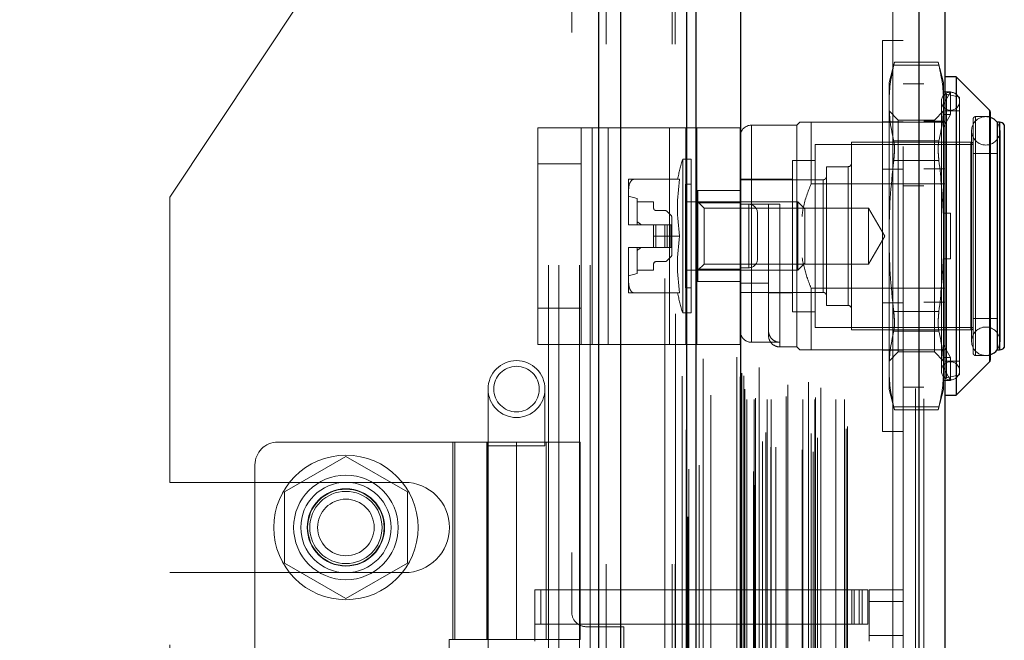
# Model space of a CAD drawing. Header units: inches. Extents: x 0.2 to 10.8, y 0.2 to 8.2.
# Tile 51 of 145: x 1.822 to 2.011, y 4.767 to 4.886. Entities that reach past the tile are written whole.
import ezdxf

# ---------------------------------------------------------------- set-up
doc = ezdxf.new("R2010")
doc.units = ezdxf.units.IN
doc.header["$MEASUREMENT"] = 0
doc.linetypes.add('HIDDEN', pattern=[0.07500000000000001, 0.05, -0.025])
doc.layers.add('DIMENSIONS', color=140, linetype='Continuous')
doc.styles.add('SLDTEXTSTYLE0', font='TXT', dxfattribs={"width": 0.7})
doc.dimstyles.new('SLDDIMSTYLE1', dxfattribs={"dimtxt": 0.0849609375, "dimasz": 0.13, "dimexe": 0, "dimexo": 0.0625, "dimgap": 0.021240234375, "dimtad": 0, "dimtih": 1, "dimtoh": 1, "dimlfac": 18, "dimrnd": 1e-09, "dimzin": 12, "dimdsep": 46, "dimtxsty": 'SLDTEXTSTYLE0', "dimsah": 1, "dimcen": 0.09, "dimadec": 0, "dimazin": 3, "dimtfac": 1, "dimtmove": 0, "dimatfit": 0, "dimfxl": 0, "dimfrac": 2, "dimtolj": 1, "dimtzin": 12, "dimarcsym": 0})

# ---------------------------------------------------------------- blocks, each defined once
blk = doc.blocks.new('_D_5')
at = {"layer": 'DIMENSIONS'}
for p, q in [((1.850801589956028, 4.902313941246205), (1.850801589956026, 5.661629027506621)), ((1.952023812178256, 5.088695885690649), (1.952023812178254, 5.661629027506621)), ((1.285171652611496, 5.53662901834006), (1.256641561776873, 5.53662901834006)), ((1.256641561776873, 5.53662901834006), (1.256641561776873, 5.401598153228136)), ((1.537640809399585, 5.53662901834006), (1.566170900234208, 5.53662901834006)), ((1.566170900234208, 5.53662901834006), (1.566170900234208, 5.401598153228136)), ((1.850801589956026, 5.53662902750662), (1.652767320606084, 5.536629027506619)), ((1.952023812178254, 5.536629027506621), (2.202023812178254, 5.536629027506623)), ((1.256641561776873, 5.401598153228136), (1.285171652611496, 5.401598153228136)), ((1.566170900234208, 5.401598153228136), (1.537640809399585, 5.401598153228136))]:
    blk.add_line(p, q, dxfattribs=at)
for points in [[(1.850801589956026, 5.53662902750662), (1.720801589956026, 5.556629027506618), (1.720801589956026, 5.516629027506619)], [(1.952023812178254, 5.536629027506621), (2.082023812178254, 5.516629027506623), (2.082023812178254, 5.556629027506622)]]:
    blk.add_solid(points, dxfattribs=at)
at = {"layer": 'DIMENSIONS', "char_height": 0.08333333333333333, "attachment_point": 1, "style": 'SLDTEXTSTYLE0'}
for s, insert in [('1.82', (1.285171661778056, 5.663071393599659)), ('46.3', (1.285171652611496, 5.5090204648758))]:
    blk.add_mtext(s, dxfattribs=dict(at, insert=insert))

msp = doc.modelspace()

# ---------------------------------------------------------------- linework, layer by layer
at = {"color": 7, "linetype": 'Continuous', "lineweight": 25}
for p, q in [((1.933306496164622, 3.081751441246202), (1.933306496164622, 5.045637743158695)), ((1.937549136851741, 3.081751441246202), (1.937549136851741, 5.04485089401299)), ((1.950266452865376, 3.081751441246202), (1.95026645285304, 5.038868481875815)), ((1.952023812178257, 3.081751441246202), (1.952023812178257, 5.038695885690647)), ((1.960559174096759, 5.021559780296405), (1.960559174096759, 3.099154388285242)), ((1.994906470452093, 5.015503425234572), (1.994906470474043, 3.105210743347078)), ((1.999864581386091, 5.01353999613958), (1.999864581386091, 3.107174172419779)), ((2.002051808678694, 4.87547085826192), (1.999864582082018, 4.87547085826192)), ((2.008485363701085, 4.869037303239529), (2.002051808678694, 4.87547085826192)), ((2.002051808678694, 4.87547085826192), (2.002051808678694, 4.814228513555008)), ((2.008485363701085, 4.869037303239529), (2.008485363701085, 4.820662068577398)), ((2.008613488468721, 4.868727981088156), (2.008613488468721, 4.8209713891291)), ((2.009925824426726, 4.866721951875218), (2.009925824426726, 4.82297741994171)), ((2.010419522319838, 4.866721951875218), (2.009945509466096, 4.866721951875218)), ((2.010419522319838, 4.866721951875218), (2.010419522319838, 4.82297741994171)), ((2.011316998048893, 4.866253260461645), (2.011316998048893, 4.823446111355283)), ((2.009945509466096, 4.82297741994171), (2.010419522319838, 4.82297741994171)), ((2.002051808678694, 4.814228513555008), (2.008485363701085, 4.820662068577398)), ((1.999864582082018, 4.814228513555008), (2.002051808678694, 4.814228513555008))]:
    msp.add_line(p, q, dxfattribs=at)
at = {"color": 7, "linetype": 'HIDDEN', "lineweight": 18}
for p, q in [((1.933306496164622, 5.045637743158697), (1.933306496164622, 3.081751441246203)), ((1.933306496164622, 5.045637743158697), (1.933306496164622, 3.081751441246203)), ((1.933306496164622, 3.081751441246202), (1.933306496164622, 5.045637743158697)), ((1.934720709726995, 3.081751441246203), (1.934720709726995, 5.044850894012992)), ((1.934720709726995, 3.081751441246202), (1.934720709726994, 5.04485089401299)), ((1.937549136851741, 3.081751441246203), (1.937549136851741, 5.044850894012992)), ((1.94743802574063, 3.081751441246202), (1.94743802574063, 5.038868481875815)), ((1.94743802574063, 3.081751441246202), (1.94743802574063, 5.038868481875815)), ((1.948023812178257, 3.081751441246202), (1.948023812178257, 5.038695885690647)), ((1.950266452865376, 3.081751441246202), (1.950266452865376, 5.038868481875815)), ((1.950435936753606, 3.090840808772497), (1.950435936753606, 5.029873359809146)), ((1.96337618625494, 3.096931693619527), (1.96337618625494, 5.023782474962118)), ((1.963376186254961, 3.096931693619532), (1.963376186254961, 5.023782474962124)), ((1.959864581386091, 5.021559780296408), (1.959864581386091, 3.099154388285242)), ((1.963092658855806, 3.09960111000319), (1.963092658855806, 5.021113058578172)), ((1.963432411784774, 3.099661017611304), (1.963432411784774, 5.021053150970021)), ((1.964801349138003, 3.100310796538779), (1.964801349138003, 5.020403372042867)), ((1.952606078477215, 3.100813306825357), (1.952606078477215, 5.019904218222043)), ((1.964139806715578, 5.019572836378), (1.964139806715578, 3.101122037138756)), ((1.94936431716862, 5.017867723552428), (1.94936431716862, 3.1028388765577)), ((1.96049096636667, 5.017763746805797), (1.96049096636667, 3.102950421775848)), ((1.960508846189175, 3.10281061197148), (1.960508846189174, 5.017903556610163)), ((1.960809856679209, 3.103453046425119), (1.960809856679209, 5.017261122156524)), ((1.960809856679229, 3.103453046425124), (1.960809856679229, 5.017261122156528)), ((1.96639991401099, 3.104247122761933), (1.96639991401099, 5.016468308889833)), ((1.973630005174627, 5.016744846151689), (1.973630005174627, 3.103972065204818)), ((1.974584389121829, 3.103353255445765), (1.974584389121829, 5.017360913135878)), ((1.964822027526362, 3.105342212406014), (1.964822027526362, 5.015371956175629)), ((1.975371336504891, 3.106042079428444), (1.975371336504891, 5.014674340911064)), ((1.994211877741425, 5.015503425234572), (1.994211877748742, 3.105210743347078)), ((1.994211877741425, 3.105210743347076), (1.994211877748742, 5.015503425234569)), ((1.994906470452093, 3.105210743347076), (1.994906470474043, 5.015503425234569)), ((1.974194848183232, 3.106888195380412), (1.974194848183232, 5.01382597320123)), ((1.980872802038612, 3.107756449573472), (1.980872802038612, 5.01295771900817)), ((1.995864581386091, 5.01353999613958), (1.995864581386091, 3.107174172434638)), ((1.954897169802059, 3.108328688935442), (1.954897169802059, 5.012385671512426)), ((1.981161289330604, 3.108243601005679), (1.981161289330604, 5.012470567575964)), ((1.950145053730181, 5.007579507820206), (1.950145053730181, 3.113134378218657)), ((1.961819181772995, 3.113388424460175), (1.961819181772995, 5.007325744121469)), ((1.961819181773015, 3.113388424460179), (1.961819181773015, 5.007325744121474)), ((1.963201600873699, 5.007325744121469), (1.963201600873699, 3.113388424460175)), ((1.96320160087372, 3.113388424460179), (1.96320160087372, 5.007325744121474)), ((1.963479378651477, 3.113666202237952), (1.963479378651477, 5.007047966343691)), ((1.965423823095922, 5.007047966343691), (1.965423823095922, 3.113666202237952)), ((1.9657016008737, 3.113388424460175), (1.9657016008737, 5.007325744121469)), ((1.96570160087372, 5.007325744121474), (1.96570160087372, 3.113388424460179)), ((1.966483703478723, 3.113388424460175), (1.966483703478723, 5.007325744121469)), ((1.972597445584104, 3.113388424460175), (1.972597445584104, 5.007325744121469)), ((1.974894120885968, 3.113388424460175), (1.974894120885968, 5.007325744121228)), ((1.978917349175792, 3.113388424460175), (1.978917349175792, 5.007325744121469)), ((1.98060573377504, 3.113388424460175), (1.98060573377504, 5.007325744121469)), ((1.98060573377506, 3.113388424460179), (1.98060573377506, 5.007325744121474)), ((1.961257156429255, 3.113943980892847), (1.961257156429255, 5.006770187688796)), ((1.961257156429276, 3.113943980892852), (1.961257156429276, 5.006770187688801)), ((1.961420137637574, 3.115384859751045), (1.961420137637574, 5.005329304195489)), ((1.969349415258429, 3.113999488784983), (1.969349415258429, 5.006742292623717)), ((1.975035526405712, 3.113831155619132), (1.975035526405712, 5.006884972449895)), ((1.976045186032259, 3.115632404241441), (1.976045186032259, 5.005081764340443)), ((1.967344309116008, 5.004281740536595), (1.967344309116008, 3.116422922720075)), ((1.969714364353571, 3.11625188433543), (1.969714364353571, 5.004462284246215)), ((1.969714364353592, 3.116251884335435), (1.969714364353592, 5.004462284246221)), ((1.972418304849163, 5.003728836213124), (1.972418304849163, 3.116986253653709)), ((1.960845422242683, 3.118512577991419), (1.960845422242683, 5.002201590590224)), ((1.960845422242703, 3.118512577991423), (1.960845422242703, 5.002201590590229)), ((1.961210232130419, 3.117997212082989), (1.961210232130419, 5.002716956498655)), ((1.961210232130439, 3.117997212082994), (1.961210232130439, 5.002716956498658)), ((1.950628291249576, 4.999994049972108), (1.950628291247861, 3.120729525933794)), ((1.95062829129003, 4.999970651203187), (1.95062829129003, 3.120720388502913)), ((1.953384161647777, 3.121239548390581), (1.953384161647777, 4.999474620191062)), ((1.928134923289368, 4.983973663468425), (1.928134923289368, 4.772501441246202)), ((1.946023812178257, 3.136695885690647), (1.946023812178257, 4.983973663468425)), ((1.946023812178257, 3.136695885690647), (1.946023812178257, 4.983973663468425)), ((1.946023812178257, 3.136695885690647), (1.946023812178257, 4.983973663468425)), ((1.946023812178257, 3.136695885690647), (1.946023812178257, 4.983973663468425)), ((1.98986458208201, 4.958662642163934), (1.98986458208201, 3.162051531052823)), ((1.98986458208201, 4.958662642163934), (1.98986458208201, 3.162051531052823)), ((1.989864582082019, 3.162051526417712), (1.989864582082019, 4.958662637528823)), ((1.989864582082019, 3.162051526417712), (1.989864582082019, 4.958662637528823)), ((1.991864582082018, 3.162051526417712), (1.991864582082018, 4.958662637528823)), ((1.887218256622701, 4.907140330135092), (1.850801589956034, 4.852313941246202)), ((1.923634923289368, 4.539251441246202), (1.923634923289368, 4.907140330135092)), ((1.923634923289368, 4.539251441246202), (1.923634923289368, 4.907140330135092)), ((1.925634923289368, 4.539251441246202), (1.925634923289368, 4.907140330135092)), ((1.929634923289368, 4.539251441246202), (1.929634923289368, 4.907140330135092)), ((1.931634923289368, 4.539251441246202), (1.931634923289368, 4.907140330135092)), ((1.931634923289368, 4.539251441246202), (1.931634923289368, 4.907140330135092)), ((1.987864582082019, 4.807238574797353), (1.987864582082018, 4.882460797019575)), ((1.991864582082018, 4.882460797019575), (1.987864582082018, 4.882460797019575)), ((1.990189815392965, 4.878268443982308), (1.989147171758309, 4.874377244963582)), ((1.998616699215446, 4.878268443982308), (1.990176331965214, 4.878268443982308)), ((1.999645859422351, 4.874377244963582), (1.998603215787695, 4.878268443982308)), ((1.998740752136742, 4.877682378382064), (1.990052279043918, 4.877682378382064)), ((1.998740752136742, 4.877682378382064), (1.990052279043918, 4.877682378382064)), ((1.989147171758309, 4.874377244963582), (1.989147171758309, 4.870421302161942)), ((1.999645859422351, 4.874377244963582), (1.999645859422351, 4.870421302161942)), ((1.995864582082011, 4.874134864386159), (1.991864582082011, 4.874134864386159)), ((1.999559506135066, 4.872608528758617), (1.999645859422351, 4.872326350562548)), ((2.000958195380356, 4.872608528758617), (1.999559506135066, 4.872608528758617)), ((1.999645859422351, 4.870146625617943), (2.000958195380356, 4.872608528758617)), ((2.000958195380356, 4.868234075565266), (2.000958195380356, 4.872608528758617)), ((1.999208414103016, 4.870768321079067), (1.999208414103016, 4.81893105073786)), ((2.002707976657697, 4.871533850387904), (2.000203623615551, 4.872112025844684)), ((2.000203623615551, 4.817587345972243), (2.000203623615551, 4.872013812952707)), ((2.002707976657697, 4.871533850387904), (2.002707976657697, 4.818165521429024)), ((1.989147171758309, 4.870421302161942), (1.989147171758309, 4.844849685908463)), ((1.99092319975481, 4.867133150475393), (1.989147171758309, 4.868909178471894)), ((1.999645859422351, 4.868909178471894), (1.997869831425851, 4.867133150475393)), ((1.999645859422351, 4.870421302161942), (1.999645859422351, 4.849224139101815)), ((2.002707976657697, 4.868909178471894), (1.999864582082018, 4.868909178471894)), ((2.008485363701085, 4.820662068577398), (2.008485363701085, 4.869037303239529)), ((1.987864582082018, 4.866821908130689), (1.991864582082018, 4.866821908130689)), ((1.99092319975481, 4.867133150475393), (1.99092319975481, 4.822566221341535)), ((1.997869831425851, 4.867133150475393), (1.99092319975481, 4.867133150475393)), ((1.995864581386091, 4.866921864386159), (1.999864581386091, 4.866921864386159)), ((1.997869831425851, 4.867133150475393), (1.997869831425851, 4.822566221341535)), ((2.000958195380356, 4.868234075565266), (1.999559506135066, 4.868234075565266)), ((1.999559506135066, 4.868234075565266), (1.999645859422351, 4.867951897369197)), ((1.999645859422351, 4.865772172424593), (2.000958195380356, 4.868234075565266)), ((2.005332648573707, 4.867378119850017), (2.005332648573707, 4.822321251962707)), ((2.005770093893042, 4.821883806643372), (2.005770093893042, 4.867815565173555)), ((2.008613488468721, 4.867815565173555), (2.005770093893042, 4.867815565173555)), ((1.921605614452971, 4.824017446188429), (1.921605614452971, 4.865684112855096)), ((1.921605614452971, 4.865684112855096), (1.932023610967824, 4.865684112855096)), ((1.929938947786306, 4.824017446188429), (1.929938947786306, 4.865684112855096)), ((1.932023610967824, 4.824017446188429), (1.932023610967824, 4.865684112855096)), ((1.932023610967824, 4.865684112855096), (1.946952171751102, 4.865684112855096)), ((1.935147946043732, 4.824017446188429), (1.935147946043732, 4.865684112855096)), ((1.946952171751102, 4.824017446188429), (1.946952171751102, 4.865684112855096)), ((1.946952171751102, 4.865684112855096), (1.952161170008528, 4.865684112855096)), ((1.95007650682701, 4.824017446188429), (1.95007650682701, 4.865684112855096)), ((1.960494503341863, 4.865684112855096), (1.952161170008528, 4.865684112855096)), ((1.952161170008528, 4.865684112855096), (1.952161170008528, 4.824017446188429)), ((1.960494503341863, 4.865684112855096), (1.960494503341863, 4.824017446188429)), ((1.971430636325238, 4.866175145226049), (1.962681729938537, 4.866175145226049)), ((1.962681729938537, 4.824422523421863), (1.962681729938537, 4.86607470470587)), ((1.971977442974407, 4.866721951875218), (1.971430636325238, 4.866175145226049)), ((1.971430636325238, 4.866175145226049), (1.971430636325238, 4.823524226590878)), ((1.974164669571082, 4.866721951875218), (1.974164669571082, 4.85487281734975)), ((1.974164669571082, 4.866721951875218), (1.999864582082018, 4.866721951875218)), ((2.005024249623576, 4.865081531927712), (2.005024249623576, 4.824617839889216)), ((2.009945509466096, 4.866721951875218), (2.009925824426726, 4.866721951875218)), ((2.010419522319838, 4.82297741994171), (2.010419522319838, 4.866721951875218)), ((2.010492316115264, 4.824617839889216), (2.010492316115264, 4.865081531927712)), ((2.011316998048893, 4.823446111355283), (2.011316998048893, 4.866253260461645)), ((1.998740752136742, 4.863160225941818), (1.990052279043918, 4.863160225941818)), ((1.998740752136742, 4.863160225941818), (1.990052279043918, 4.863160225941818)), ((1.974930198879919, 4.862456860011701), (1.974930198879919, 4.827242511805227)), ((2.005332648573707, 4.862456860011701), (1.974930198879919, 4.862456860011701)), ((1.98192932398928, 4.862894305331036), (1.98192932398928, 4.826805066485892)), ((2.004895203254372, 4.862894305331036), (1.98192932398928, 4.862894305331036)), ((2.004895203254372, 4.826805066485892), (2.004895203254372, 4.862894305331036)), ((1.949461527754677, 4.859613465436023), (1.949461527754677, 4.830085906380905)), ((1.951089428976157, 4.859613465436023), (1.949461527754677, 4.859613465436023)), ((1.951089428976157, 4.859613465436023), (1.951089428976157, 4.830085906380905)), ((1.970555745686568, 4.859394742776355), (1.970555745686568, 4.830304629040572)), ((1.974930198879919, 4.859394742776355), (1.970555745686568, 4.859394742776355)), ((1.998740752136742, 4.85937183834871), (1.990052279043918, 4.85937183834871)), ((1.998740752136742, 4.859371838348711), (1.990052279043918, 4.859371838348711)), ((2.009925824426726, 4.86070707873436), (2.005332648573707, 4.86070707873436)), ((1.929938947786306, 4.858739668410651), (1.921605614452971, 4.858739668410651)), ((1.977117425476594, 4.858191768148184), (1.977117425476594, 4.831507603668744)), ((1.981273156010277, 4.858191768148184), (1.977117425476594, 4.858191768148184)), ((1.981273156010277, 4.831507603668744), (1.981273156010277, 4.858191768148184)), ((1.987864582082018, 4.857682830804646), (1.991864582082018, 4.857682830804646)), ((1.99586458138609, 4.857782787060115), (1.999864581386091, 4.857782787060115)), ((1.939059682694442, 4.855785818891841), (1.939059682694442, 4.853495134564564)), ((1.948868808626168, 4.855785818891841), (1.940110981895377, 4.855785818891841)), ((1.970555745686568, 4.855785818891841), (1.960494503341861, 4.855785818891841)), ((1.976461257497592, 4.855676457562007), (1.960494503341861, 4.855676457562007)), ((1.976461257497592, 4.834022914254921), (1.976461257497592, 4.855575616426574)), ((1.949995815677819, 4.854801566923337), (1.949995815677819, 4.834897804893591)), ((1.951089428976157, 4.854801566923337), (1.949995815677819, 4.854801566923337)), ((1.960494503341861, 4.853600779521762), (1.952161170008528, 4.853600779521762)), ((1.952401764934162, 4.853598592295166), (1.952401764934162, 4.851227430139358)), ((1.952401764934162, 4.853598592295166), (1.960494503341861, 4.853598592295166)), ((1.974164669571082, 4.85487281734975), (1.999864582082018, 4.85487281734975)), ((1.991864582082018, 4.854495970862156), (1.995864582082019, 4.854495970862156)), ((1.850801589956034, 4.797487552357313), (1.850801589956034, 4.852313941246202)), ((1.939059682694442, 4.853495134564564), (1.939059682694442, 4.847140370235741)), ((1.940700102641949, 4.852067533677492), (1.939059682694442, 4.852504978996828)), ((1.940700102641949, 4.852067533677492), (1.940700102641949, 4.847036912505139)), ((1.940700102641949, 4.85141136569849), (1.943871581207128, 4.85141136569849)), ((1.943871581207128, 4.85141136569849), (1.943871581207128, 4.850208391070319)), ((1.944309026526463, 4.849770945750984), (1.946005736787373, 4.849770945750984)), ((1.971619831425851, 4.85141136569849), (1.949995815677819, 4.85141136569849)), ((1.953586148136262, 4.85022698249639), (1.952401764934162, 4.85141136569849)), ((1.952401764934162, 4.851227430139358), (1.960494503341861, 4.851227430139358)), ((1.952401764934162, 4.851227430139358), (1.952401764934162, 4.83847194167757)), ((1.953586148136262, 4.85022698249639), (1.953586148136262, 4.839472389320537)), ((1.985207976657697, 4.85022698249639), (1.953586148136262, 4.85022698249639)), ((1.960494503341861, 4.850973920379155), (1.96596256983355, 4.850973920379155)), ((1.962161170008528, 4.850961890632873), (1.960494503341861, 4.850961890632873)), ((1.962161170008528, 4.838739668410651), (1.962161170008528, 4.850961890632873)), ((1.962161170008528, 4.850961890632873), (1.962161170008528, 4.838739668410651)), ((1.96596256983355, 4.835789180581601), (1.96596256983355, 4.850973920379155)), ((1.968149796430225, 4.850973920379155), (1.968149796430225, 4.823621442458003)), ((1.971619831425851, 4.85141136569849), (1.971619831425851, 4.838288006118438)), ((1.972961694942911, 4.850069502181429), (1.971619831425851, 4.85141136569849)), ((1.972961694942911, 4.850069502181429), (1.972961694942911, 4.839629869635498)), ((1.985207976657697, 4.85022698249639), (1.985207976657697, 4.839472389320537)), ((1.988312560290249, 4.844849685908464), (1.985207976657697, 4.85022698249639)), ((1.946469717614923, 4.849578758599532), (1.947178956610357, 4.848869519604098)), ((1.947371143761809, 4.848405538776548), (1.947371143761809, 4.847036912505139)), ((1.963827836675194, 4.840406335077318), (1.963827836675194, 4.849295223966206)), ((1.999559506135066, 4.849224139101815), (2.000958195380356, 4.849224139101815)), ((1.999645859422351, 4.840475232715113), (1.999645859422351, 4.849224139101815)), ((2.000958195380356, 4.840475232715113), (2.000958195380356, 4.849224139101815)), ((1.939059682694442, 4.847140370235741), (1.939059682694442, 4.847036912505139)), ((1.939059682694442, 4.847036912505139), (1.939060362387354, 4.847036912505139)), ((1.939060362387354, 4.847036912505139), (1.943871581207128, 4.847036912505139)), ((1.943871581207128, 4.847036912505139), (1.943871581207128, 4.844849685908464)), ((1.944309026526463, 4.847036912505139), (1.943871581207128, 4.847036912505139)), ((1.944309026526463, 4.847036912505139), (1.944309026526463, 4.842662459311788)), ((1.946005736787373, 4.847036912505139), (1.944309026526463, 4.847036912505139)), ((1.944309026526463, 4.847036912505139), (1.944309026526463, 4.842662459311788)), ((1.946469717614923, 4.847036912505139), (1.946005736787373, 4.847036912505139)), ((1.946005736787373, 4.847036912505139), (1.946005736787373, 4.842662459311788)), ((1.946005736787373, 4.847036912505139), (1.946005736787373, 4.842662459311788)), ((1.946469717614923, 4.847036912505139), (1.946469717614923, 4.842662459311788)), ((1.947178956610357, 4.847036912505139), (1.946469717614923, 4.847036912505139)), ((1.946469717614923, 4.847036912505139), (1.946469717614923, 4.842662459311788)), ((1.947178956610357, 4.847036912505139), (1.947178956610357, 4.842662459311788)), ((1.947371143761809, 4.847036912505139), (1.947178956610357, 4.847036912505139)), ((1.947178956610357, 4.847036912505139), (1.947178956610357, 4.842662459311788)), ((1.947371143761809, 4.847036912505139), (1.947371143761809, 4.842662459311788)), ((1.948868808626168, 4.844849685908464), (1.943871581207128, 4.844849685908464)), ((1.943871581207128, 4.842662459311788), (1.943871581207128, 4.844849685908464)), ((1.985207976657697, 4.839472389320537), (1.988312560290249, 4.844849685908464)), ((1.989147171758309, 4.844849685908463), (1.989147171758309, 4.819278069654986)), ((1.939059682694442, 4.842662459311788), (1.939059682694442, 4.842559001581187)), ((1.939059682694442, 4.842662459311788), (1.939060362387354, 4.842662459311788)), ((1.939059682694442, 4.842559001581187), (1.939059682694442, 4.836204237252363)), ((1.939060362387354, 4.842662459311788), (1.943871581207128, 4.842662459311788)), ((1.940700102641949, 4.842662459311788), (1.940700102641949, 4.837631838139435)), ((1.944309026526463, 4.842662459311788), (1.943871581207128, 4.842662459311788)), ((1.946005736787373, 4.842662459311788), (1.944309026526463, 4.842662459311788)), ((1.946469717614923, 4.842662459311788), (1.946005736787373, 4.842662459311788)), ((1.947178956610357, 4.842662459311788), (1.946469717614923, 4.842662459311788)), ((1.947371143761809, 4.842662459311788), (1.947178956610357, 4.842662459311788)), ((1.947371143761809, 4.842662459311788), (1.947371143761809, 4.841293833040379)), ((1.947178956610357, 4.840829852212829), (1.946469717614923, 4.840120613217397)), ((1.999559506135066, 4.840475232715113), (2.000958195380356, 4.840475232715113)), ((1.999645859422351, 4.840475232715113), (1.999645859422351, 4.819278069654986)), ((1.943871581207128, 4.839490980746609), (1.943871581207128, 4.838288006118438)), ((1.946005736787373, 4.839928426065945), (1.944309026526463, 4.839928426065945)), ((1.952401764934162, 4.838288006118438), (1.953586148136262, 4.839472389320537)), ((1.952401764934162, 4.83847194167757), (1.952401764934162, 4.836100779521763)), ((1.952401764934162, 4.83847194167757), (1.960494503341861, 4.83847194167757)), ((1.953586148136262, 4.839472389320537), (1.985207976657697, 4.839472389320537)), ((1.962161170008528, 4.838739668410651), (1.960494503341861, 4.838739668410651)), ((1.971619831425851, 4.838288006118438), (1.972961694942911, 4.839629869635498)), ((1.939059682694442, 4.837194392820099), (1.940700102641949, 4.837631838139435)), ((1.943871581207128, 4.838288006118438), (1.940700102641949, 4.838288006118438)), ((1.949995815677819, 4.838288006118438), (1.971619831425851, 4.838288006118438)), ((1.939059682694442, 4.836204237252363), (1.939059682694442, 4.833913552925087)), ((1.949995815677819, 4.834897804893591), (1.951089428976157, 4.834897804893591)), ((1.960494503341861, 4.836100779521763), (1.952161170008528, 4.836100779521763)), ((1.960494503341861, 4.835789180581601), (1.96596256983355, 4.835789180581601)), ((1.96596256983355, 4.835789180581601), (1.96596256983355, 4.826717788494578)), ((1.974164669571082, 4.834826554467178), (1.974164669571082, 4.82297741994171)), ((1.974164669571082, 4.834826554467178), (1.999864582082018, 4.834826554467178)), ((1.948868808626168, 4.833913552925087), (1.940110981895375, 4.833913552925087)), ((1.960494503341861, 4.834022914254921), (1.976461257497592, 4.834022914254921)), ((1.96596256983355, 4.833913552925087), (1.970555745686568, 4.833913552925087)), ((1.929938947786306, 4.830961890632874), (1.921605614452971, 4.830961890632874)), ((1.977117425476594, 4.831507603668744), (1.981273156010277, 4.831507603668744)), ((1.987864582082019, 4.832016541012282), (1.991864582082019, 4.832016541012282)), ((1.99586458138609, 4.832116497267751), (1.999864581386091, 4.832116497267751)), ((1.949461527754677, 4.830085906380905), (1.951089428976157, 4.830085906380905)), ((1.970555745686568, 4.830304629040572), (1.974930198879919, 4.830304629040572)), ((1.998740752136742, 4.830327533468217), (1.990052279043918, 4.830327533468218)), ((1.998740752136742, 4.830327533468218), (1.990052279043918, 4.830327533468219)), ((2.005332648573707, 4.828992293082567), (2.009925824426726, 4.828992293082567)), ((1.974930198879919, 4.827242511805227), (2.005332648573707, 4.827242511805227)), ((1.96596256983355, 4.826717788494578), (1.96596256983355, 4.825711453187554)), ((1.98192932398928, 4.826805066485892), (2.004895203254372, 4.826805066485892)), ((1.998740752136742, 4.82653914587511), (1.990052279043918, 4.82653914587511)), ((1.998740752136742, 4.82653914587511), (1.990052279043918, 4.82653914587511)), ((1.921605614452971, 4.824017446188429), (1.932023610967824, 4.824017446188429)), ((1.932023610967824, 4.824017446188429), (1.946952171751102, 4.824017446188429)), ((1.946952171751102, 4.824017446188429), (1.952161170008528, 4.824017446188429)), ((1.960494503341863, 4.824017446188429), (1.952161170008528, 4.824017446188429)), ((1.962681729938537, 4.824422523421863), (1.968149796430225, 4.824422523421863)), ((1.968149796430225, 4.823524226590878), (1.971430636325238, 4.823524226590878)), ((1.971430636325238, 4.823524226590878), (1.971977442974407, 4.82297741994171)), ((2.000958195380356, 4.821465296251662), (1.999645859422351, 4.823927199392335)), ((1.974164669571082, 4.82297741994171), (1.99586458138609, 4.82297741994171)), ((1.987864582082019, 4.822877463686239), (1.991864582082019, 4.822877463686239)), ((1.989147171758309, 4.820790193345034), (1.99092319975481, 4.822566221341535)), ((1.99092319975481, 4.822566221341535), (1.997869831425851, 4.822566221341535)), ((1.99586458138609, 4.822977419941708), (1.999864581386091, 4.822977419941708)), ((1.997869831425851, 4.822566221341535), (1.999645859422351, 4.820790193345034)), ((1.999559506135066, 4.821465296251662), (1.999645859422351, 4.821747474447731)), ((1.999559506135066, 4.821465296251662), (2.000958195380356, 4.821465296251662)), ((2.000958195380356, 4.821465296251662), (2.000958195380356, 4.817090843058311)), ((2.005770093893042, 4.821883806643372), (2.008613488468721, 4.821883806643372)), ((2.009925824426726, 4.82297741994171), (2.009945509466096, 4.82297741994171)), ((2.000958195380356, 4.817090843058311), (1.999645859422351, 4.819552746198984)), ((1.999864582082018, 4.820790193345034), (2.002707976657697, 4.820790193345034)), ((1.989147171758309, 4.819278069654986), (1.989147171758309, 4.815322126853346)), ((1.999645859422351, 4.819278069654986), (1.999645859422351, 4.815322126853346)), ((2.000203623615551, 4.817587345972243), (2.002707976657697, 4.818165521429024)), ((1.991864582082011, 4.815801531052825), (1.995864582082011, 4.815801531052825)), ((1.999559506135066, 4.817090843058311), (1.999645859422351, 4.81737302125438)), ((1.999559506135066, 4.817090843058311), (2.000958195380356, 4.817090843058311)), ((1.912030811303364, 4.815423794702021), (1.912030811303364, 4.804487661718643)), ((1.922966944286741, 4.804487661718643), (1.922966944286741, 4.815423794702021)), ((1.989147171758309, 4.815322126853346), (1.990189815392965, 4.811430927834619)), ((1.998603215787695, 4.811430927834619), (1.999645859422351, 4.815322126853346)), ((1.998740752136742, 4.812016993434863), (1.990052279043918, 4.812016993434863)), ((1.998740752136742, 4.812016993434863), (1.990052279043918, 4.812016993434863)), ((1.990176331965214, 4.811430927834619), (1.998616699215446, 4.811430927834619)), ((1.987864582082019, 4.807238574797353), (1.991864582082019, 4.807238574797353)), ((1.917498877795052, 4.805222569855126), (1.871567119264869, 4.805222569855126)), ((1.90525040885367, 4.805222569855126), (1.90525040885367, 4.767274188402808)), ((1.905667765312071, 4.767274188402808), (1.905667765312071, 4.805222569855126)), ((1.911812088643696, 4.805222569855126), (1.911812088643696, 4.767274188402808)), ((1.912005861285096, 4.805222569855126), (1.912005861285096, 4.767274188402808)), ((1.912030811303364, 4.804487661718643), (1.922966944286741, 4.804487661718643)), ((1.912030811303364, 4.804487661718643), (1.912030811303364, 4.640445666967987)), ((1.917498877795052, 4.805222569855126), (1.917498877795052, 4.767274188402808)), ((1.917498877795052, 4.805222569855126), (1.929747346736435, 4.805222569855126)), ((1.917498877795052, 4.767274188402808), (1.917498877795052, 4.805222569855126)), ((1.922966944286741, 4.640445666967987), (1.922966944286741, 4.804487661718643)), ((1.923185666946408, 4.767274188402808), (1.923185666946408, 4.805222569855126)), ((1.929747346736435, 4.767274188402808), (1.929747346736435, 4.805222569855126)), ((1.884690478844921, 4.802470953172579), (1.872857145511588, 4.795638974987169)), ((1.896523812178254, 4.795638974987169), (1.884690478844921, 4.802470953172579)), ((1.867192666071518, 4.800848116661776), (1.867192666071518, 4.645555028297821)), ((1.850801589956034, 4.797487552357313), (1.895940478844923, 4.797487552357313)), ((1.872857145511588, 4.795638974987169), (1.872857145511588, 4.781975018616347)), ((1.896523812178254, 4.781975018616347), (1.896523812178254, 4.795638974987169)), ((1.872857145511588, 4.781975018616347), (1.884690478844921, 4.775143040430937)), ((1.884690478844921, 4.775143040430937), (1.896523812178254, 4.781975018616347)), ((1.850801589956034, 4.666265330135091), (1.850801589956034, 4.780126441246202)), ((1.850801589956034, 4.780126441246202), (1.895940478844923, 4.780126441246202)), ((1.920998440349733, 4.776788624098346), (1.980928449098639, 4.776788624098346)), ((1.920998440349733, 4.766946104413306), (1.920998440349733, 4.776788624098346)), ((1.922193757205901, 4.77022694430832), (1.922193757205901, 4.776788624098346)), ((1.980928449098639, 4.766946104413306), (1.980928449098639, 4.776788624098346)), ((1.980928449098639, 4.776788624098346), (1.982022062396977, 4.776788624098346)), ((1.982022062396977, 4.776788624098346), (1.982022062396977, 4.77022694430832)), ((1.982022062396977, 4.776788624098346), (1.983990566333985, 4.776788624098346)), ((1.982429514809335, 4.77022694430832), (1.982429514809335, 4.776788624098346)), ((1.983421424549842, 4.77022694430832), (1.983421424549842, 4.776788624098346)), ((1.983990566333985, 4.77022694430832), (1.983990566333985, 4.776788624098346)), ((1.983990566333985, 4.776788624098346), (1.985084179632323, 4.776788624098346)), ((1.983990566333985, 4.77022694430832), (1.983990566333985, 4.776788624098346)), ((1.985084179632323, 4.77022694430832), (1.985084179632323, 4.776788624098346)), ((1.991864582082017, 4.776788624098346), (1.98530290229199, 4.776788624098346)), ((1.98530290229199, 4.77460139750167), (1.98530290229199, 4.776788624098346)), ((1.991864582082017, 4.77460139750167), (1.98530290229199, 4.77460139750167)), ((1.98530290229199, 4.77460139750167), (1.98530290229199, 4.768039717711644)), ((1.991864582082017, 4.77460139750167), (1.98530290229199, 4.77460139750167)), ((1.920998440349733, 4.77022694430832), (1.980928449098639, 4.77022694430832)), ((1.982022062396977, 4.77022694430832), (1.980928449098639, 4.77022694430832)), ((1.983990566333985, 4.77022694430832), (1.982022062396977, 4.77022694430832)), ((1.985084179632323, 4.77022694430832), (1.983990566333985, 4.77022694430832)), ((1.938134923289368, 4.769723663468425), (1.930912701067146, 4.769723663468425)), ((1.938134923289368, 4.676668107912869), (1.938134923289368, 4.769723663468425)), ((1.904574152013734, 4.767274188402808), (1.917498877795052, 4.767274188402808)), ((1.904574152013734, 4.767274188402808), (1.904574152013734, 4.679128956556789)), ((1.929747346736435, 4.767274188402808), (1.917498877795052, 4.767274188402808)), ((1.98530290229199, 4.768039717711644), (1.991864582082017, 4.768039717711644)), ((1.98530290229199, 4.766946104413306), (1.98530290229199, 4.768039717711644))]:
    msp.add_line(p, q, dxfattribs=at)
at = {"color": 7, "linetype": 'HIDDEN', "lineweight": 18, "flags": 128}
for points in [[(1.948097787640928, 5.029911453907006), (1.948097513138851, 4.068021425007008), (1.948097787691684, 3.090802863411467)], [(1.948097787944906, 5.029910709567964), (1.948097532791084, 4.050284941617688), (1.948097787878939, 3.090800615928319)], [(1.949364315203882, 5.017884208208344), (1.949364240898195, 4.099567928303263), (1.949364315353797, 3.10283133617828)], [(1.950145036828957, 5.007580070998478), (1.950144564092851, 4.040208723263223), (1.950145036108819, 3.113145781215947)], [(1.954889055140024, 3.114270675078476), (1.954889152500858, 4.052680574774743), (1.954889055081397, 5.006442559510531)], [(2.010492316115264, 4.865081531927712), (2.010284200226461, 4.866127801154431), (2.009945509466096, 4.866721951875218)], [(2.009945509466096, 4.82297741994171), (2.010284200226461, 4.823571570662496), (2.010492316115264, 4.824617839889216)]]:
    msp.add_lwpolyline(points, dxfattribs=at)
at = {"color": 7, "linetype": 'HIDDEN', "lineweight": 18}
for centre, radius in [((1.917498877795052, 4.815423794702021), 0.005468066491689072), ((1.917498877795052, 4.815423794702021), 0.004374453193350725), ((1.884690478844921, 4.788806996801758), 0.01388888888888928), ((1.884690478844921, 4.788818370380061), 0.01006124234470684), ((1.884690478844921, 4.788806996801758), 0.008680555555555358), ((1.884690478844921, 4.788818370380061), 0.007436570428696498), ((1.884690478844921, 4.788806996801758), 0.00736111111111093), ((1.884690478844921, 4.788806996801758), 0.006944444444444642), ((1.884690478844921, 4.788806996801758), 0.005441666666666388)]:
    msp.add_circle(centre, radius, dxfattribs=at)
for centre, radius, start, end in [((2.000958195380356, 4.870768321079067), 0.001749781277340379, 0, 180), ((2.000302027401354, 4.872538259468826), 0.0004374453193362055, 180.0000000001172, 256.9999999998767), ((2.000958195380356, 4.870768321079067), 0.001749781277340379, 180, 0), ((2.00775828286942, 4.865081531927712), 0.002734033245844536, 71.77194722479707, 180), ((2.005770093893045, 4.867378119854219), 0.0004374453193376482, 90.00000000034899, 179.9999999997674), ((1.962681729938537, 4.863987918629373), 0.002187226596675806, 90, 180), ((2.00775828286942, 4.865081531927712), 0.002734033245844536, 180, 0), ((2.004895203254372, 4.862456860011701), 0.0004374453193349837, 0, 90), ((1.998517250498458, 4.844849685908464), 0.05122922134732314, 163.2503397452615, 167.6739543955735), ((1.981273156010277, 4.858847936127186), 0.0006561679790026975, 270.0000000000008, 0), ((1.986063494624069, 4.850317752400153), 0.03759447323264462, 171.6367379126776, 188.3632620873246), ((1.976461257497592, 4.856332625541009), 0.0006561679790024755, 270.0000000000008, 7.755464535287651e-11), ((1.944309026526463, 4.850208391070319), 0.0004374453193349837, 180, 270.0000000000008), ((1.946005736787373, 4.849114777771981), 0.0006561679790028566, 45.00000000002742, 90), ((1.962161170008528, 4.849295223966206), 0.001666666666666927, 0, 90), ((1.946714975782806, 4.848405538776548), 0.0006561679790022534, 0, 44.99999999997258), ((1.946808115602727, 4.847139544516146), 0.007748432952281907, 179.9938942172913, 180.7589344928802), ((1.946808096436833, 4.847139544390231), 0.007748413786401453, 179.9938932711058, 180.7589354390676), ((1.986063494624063, 4.839381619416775), 0.03759447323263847, 171.6367379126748, 188.3632620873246), ((1.946808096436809, 4.842559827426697), 0.007748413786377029, 179.2410645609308, 180.0061067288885), ((1.946808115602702, 4.842559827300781), 0.007748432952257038, 179.2410655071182, 180.006105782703), ((1.946714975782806, 4.841293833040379), 0.0006561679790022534, 315.0000000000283, 0), ((1.962161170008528, 4.840406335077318), 0.001666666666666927, 270.0000000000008, 0), ((1.944309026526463, 4.839490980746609), 0.0004374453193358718, 90, 180), ((1.946005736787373, 4.840584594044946), 0.0006561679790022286, 270.0000000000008, 315.0000000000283), ((1.998517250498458, 4.844849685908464), 0.05122922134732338, 192.3260456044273, 196.7496602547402), ((1.976461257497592, 4.833366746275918), 0.0006561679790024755, 359.9999999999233, 90), ((1.981273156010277, 4.830851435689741), 0.0006561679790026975, 0, 90), ((2.004895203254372, 4.827242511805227), 0.0004374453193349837, 270.0000000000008, 0), ((2.00775828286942, 4.824617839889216), 0.002734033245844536, 0, 180), ((1.968149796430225, 4.825711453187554), 0.002187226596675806, 180, 270.0000000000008), ((2.00775828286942, 4.824617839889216), 0.002734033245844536, 180, 288.2280527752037), ((2.005770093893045, 4.822321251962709), 0.0004374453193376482, 180.0000000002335, 269.9999999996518), ((2.000958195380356, 4.81893105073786), 0.001749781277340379, 0, 180), ((2.000958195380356, 4.81893105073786), 0.001749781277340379, 180, 0), ((2.000302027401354, 4.817161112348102), 0.0004374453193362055, 103.0000000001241, 179.9999999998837), ((1.871567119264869, 4.800848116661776), 0.004374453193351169, 90, 180), ((1.895940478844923, 4.788806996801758), 0.008680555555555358, 270.0000000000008, 90), ((1.930912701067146, 4.772501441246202), 0.00277777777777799, 180, 270.0000000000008)]:
    msp.add_arc(centre, radius, start, end, dxfattribs=at)
at = {"color": 7, "linetype": 'Continuous', "lineweight": 25}
for centre, radius, start, end in [((2.008176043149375, 4.868727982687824), 0.0004374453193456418, 4.653278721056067e-10, 44.99999999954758), ((2.00775828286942, 4.865081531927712), 0.002734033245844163, 36.86989764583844, 71.77194722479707), ((2.010419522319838, 4.86562833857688), 0.001093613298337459, 34.84990457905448, 90.00000000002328), ((2.010419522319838, 4.824071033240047), 0.001093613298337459, 269.9999999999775, 325.1500954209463), ((2.00775828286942, 4.824617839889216), 0.002734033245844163, 288.2280527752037, 323.1301023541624), ((2.008176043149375, 4.820971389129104), 0.0004374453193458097, 315.000000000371, 359.9999999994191)]:
    msp.add_arc(centre, radius, start, end, dxfattribs=at)
at = {"color": 7, "linetype": 'HIDDEN', "lineweight": 18}
for points, knots in [([(1.990176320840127, 4.878210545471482), (1.990179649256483, 4.878224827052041), (1.990190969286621, 4.878273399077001), (1.99012554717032, 4.877992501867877), (1.99006203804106, 4.877723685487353), (1.990052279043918, 4.877682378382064)], [0, 0, 0, 0, 0.2606228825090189, 0.8863851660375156, 1, 1, 1, 1]), ([(1.998740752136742, 4.877682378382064), (1.998689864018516, 4.877898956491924), (1.998609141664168, 4.878242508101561), (1.998614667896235, 4.87821917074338), (1.998616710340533, 4.878210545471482)], [0, 0, 0, 0, 0.6304092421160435, 1, 1, 1, 1]), ([(1.974164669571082, 4.866721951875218), (1.973629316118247, 4.866721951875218), (1.972542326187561, 4.866721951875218), (1.971874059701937, 4.866721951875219), (1.972019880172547, 4.866721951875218), (1.972039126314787, 4.866721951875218)], [0, 0, 0, 0, 0.4572276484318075, 0.9283620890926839, 1, 1, 1, 1]), ([(1.990052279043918, 4.863160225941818), (1.990097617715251, 4.862968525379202), (1.990131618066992, 4.862737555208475), (1.990177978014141, 4.862198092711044), (1.990189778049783, 4.861890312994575), (1.99018985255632, 4.861230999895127), (1.990178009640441, 4.860870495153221), (1.990131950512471, 4.860135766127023), (1.990097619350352, 4.859755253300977), (1.990052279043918, 4.85937183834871)], [0, 0, 0, 0, 0.25, 0.25, 0.5, 0.5, 0.75, 0.75, 1, 1, 1, 1]), ([(1.998740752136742, 4.85937183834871), (1.998695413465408, 4.859755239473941), (1.998661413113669, 4.860131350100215), (1.998615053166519, 4.860869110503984), (1.998603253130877, 4.861227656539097), (1.99860317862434, 4.861887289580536), (1.998615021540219, 4.862196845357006), (1.998661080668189, 4.862734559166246), (1.998695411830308, 4.862968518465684), (1.998740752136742, 4.863160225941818)], [0, 0, 0, 0, 0.25, 0.25, 0.5, 0.5, 0.75, 0.75, 1, 1, 1, 1]), ([(1.940110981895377, 4.855785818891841), (1.939981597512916, 4.85577714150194), (1.939861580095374, 4.855728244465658), (1.939660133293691, 4.85559172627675), (1.93957730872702, 4.855505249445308), (1.93936905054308, 4.855226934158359), (1.939281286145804, 4.855017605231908), (1.939089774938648, 4.854376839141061), (1.939059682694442, 4.853935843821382), (1.939059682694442, 4.853495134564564)], [0, 0, 0, 0, 0.125000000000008, 0.125000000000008, 0.2500000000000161, 0.2500000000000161, 0.4999999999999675, 0.4999999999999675, 1, 1, 1, 1]), ([(1.939059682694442, 4.855785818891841), (1.939059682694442, 4.855785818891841), (1.939089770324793, 4.855785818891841), (1.939281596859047, 4.855785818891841), (1.939370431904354, 4.855785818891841), (1.939576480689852, 4.855785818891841), (1.93965968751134, 4.855785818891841), (1.939861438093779, 4.855785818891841), (1.939981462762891, 4.855785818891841), (1.940110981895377, 4.855785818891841)], [0, 0, 0, 0, 0.499999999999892, 0.499999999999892, 0.7499999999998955, 0.7499999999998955, 0.8749999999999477, 0.8749999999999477, 1, 1, 1, 1]), ([(1.974164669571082, 4.85487281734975), (1.973566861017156, 4.853407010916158), (1.972739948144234, 4.851379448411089), (1.97248808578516, 4.849216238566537), (1.972418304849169, 4.84861690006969)], [0, 0, 0, 0, 0.7229401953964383, 1, 1, 1, 1]), ([(1.968149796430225, 4.850973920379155), (1.967853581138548, 4.850973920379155), (1.967562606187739, 4.850973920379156), (1.967026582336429, 4.850973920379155), (1.966782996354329, 4.850973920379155), (1.966384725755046, 4.850973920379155), (1.966226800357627, 4.850973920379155), (1.966016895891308, 4.850973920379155), (1.96596256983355, 4.850973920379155), (1.96596256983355, 4.850973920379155)], [0, 0, 0, 0, 0.25, 0.25, 0.5, 0.5, 0.75, 0.75, 1, 1, 1, 1]), ([(1.972418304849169, 4.840657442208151), (1.972709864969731, 4.839331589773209), (1.973147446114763, 4.837341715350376), (1.973910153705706, 4.83545586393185), (1.974164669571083, 4.834826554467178)], [0, 0, 0, 0, 0.6662995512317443, 1, 1, 1, 1]), ([(1.939059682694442, 4.836204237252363), (1.939059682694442, 4.835763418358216), (1.939089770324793, 4.835322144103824), (1.939281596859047, 4.834680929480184), (1.939370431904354, 4.834470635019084), (1.939576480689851, 4.834195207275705), (1.939659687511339, 4.834108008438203), (1.939861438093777, 4.833971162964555), (1.939981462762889, 4.833922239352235), (1.940110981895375, 4.833913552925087)], [0, 0, 0, 0, 0.4999999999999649, 0.4999999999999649, 0.7500000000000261, 0.7500000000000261, 0.875000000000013, 0.875000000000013, 1, 1, 1, 1]), ([(1.940110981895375, 4.833913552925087), (1.939981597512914, 4.833913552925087), (1.939861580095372, 4.833913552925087), (1.93966013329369, 4.833913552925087), (1.939577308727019, 4.833913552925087), (1.93936905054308, 4.833913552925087), (1.939281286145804, 4.833913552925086), (1.939089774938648, 4.833913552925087), (1.939059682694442, 4.833913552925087), (1.939059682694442, 4.833913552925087)], [0, 0, 0, 0, 0.1249999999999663, 0.1249999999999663, 0.2499999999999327, 0.2499999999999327, 0.499999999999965, 0.499999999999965, 1, 1, 1, 1]), ([(1.990052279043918, 4.830327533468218), (1.990097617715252, 4.829944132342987), (1.990131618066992, 4.829568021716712), (1.990177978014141, 4.828830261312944), (1.990189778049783, 4.828471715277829), (1.99018985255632, 4.827812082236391), (1.990178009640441, 4.827502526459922), (1.990131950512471, 4.826964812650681), (1.990097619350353, 4.826730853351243), (1.990052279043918, 4.82653914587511)], [0, 0, 0, 0, 0.25, 0.25, 0.5, 0.5, 0.75, 0.75, 1, 1, 1, 1]), ([(1.998740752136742, 4.82653914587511), (1.998695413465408, 4.826730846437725), (1.998661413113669, 4.826961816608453), (1.998615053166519, 4.827501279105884), (1.998603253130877, 4.827809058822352), (1.99860317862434, 4.8284683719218), (1.998615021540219, 4.828828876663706), (1.998661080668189, 4.829563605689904), (1.998695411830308, 4.82994411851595), (1.998740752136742, 4.830327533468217)], [0, 0, 0, 0, 0.25, 0.25, 0.5, 0.5, 0.75, 0.75, 1, 1, 1, 1]), ([(1.960494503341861, 4.826717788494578), (1.960494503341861, 4.82642174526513), (1.960547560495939, 4.826131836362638), (1.960758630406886, 4.825581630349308), (1.960914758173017, 4.825328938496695), (1.961514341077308, 4.824684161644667), (1.962088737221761, 4.824422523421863), (1.962681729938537, 4.824422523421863)], [0, 0, 0, 0, 0.2499999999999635, 0.2499999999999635, 0.4999999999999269, 0.4999999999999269, 1, 1, 1, 1]), ([(1.96596256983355, 4.826717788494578), (1.96596256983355, 4.826421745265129), (1.966015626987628, 4.826131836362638), (1.966226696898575, 4.825581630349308), (1.966382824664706, 4.825328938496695), (1.966982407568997, 4.824684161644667), (1.96755680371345, 4.824422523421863), (1.968149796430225, 4.824422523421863)], [0, 0, 0, 0, 0.2500000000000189, 0.2500000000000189, 0.5000000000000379, 0.5000000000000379, 1, 1, 1, 1]), ([(1.974164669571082, 4.82297741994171), (1.973629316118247, 4.82297741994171), (1.97254232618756, 4.82297741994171), (1.971874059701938, 4.822977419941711), (1.972019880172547, 4.82297741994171), (1.972039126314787, 4.82297741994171)], [0, 0, 0, 0, 0.4572276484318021, 0.9283620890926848, 1, 1, 1, 1]), ([(1.990052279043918, 4.812016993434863), (1.990103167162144, 4.811800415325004), (1.990183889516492, 4.811456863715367), (1.990178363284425, 4.811480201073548), (1.990176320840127, 4.811488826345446)], [0, 0, 0, 0, 0.630409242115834, 1, 1, 1, 1]), ([(1.998616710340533, 4.811488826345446), (1.998613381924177, 4.811474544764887), (1.998602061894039, 4.811425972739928), (1.99866748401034, 4.811706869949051), (1.998730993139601, 4.811975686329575), (1.998740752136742, 4.812016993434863)], [0, 0, 0, 0, 0.260622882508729, 0.886385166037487, 1, 1, 1, 1])]:
    msp.add_open_spline(points, degree=3, knots=knots, dxfattribs=at)
for points in [[(1.990052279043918, 4.877682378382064), (1.989481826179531, 4.875270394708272), (1.989147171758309, 4.872851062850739), (1.989147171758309, 4.870421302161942)], [(1.999645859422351, 4.870421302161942), (1.999645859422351, 4.872851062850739), (1.99931120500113, 4.875270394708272), (1.998740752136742, 4.877682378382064)], [(1.989147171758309, 4.870421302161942), (1.989147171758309, 4.867991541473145), (1.989481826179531, 4.865572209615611), (1.990052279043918, 4.863160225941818)], [(1.998740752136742, 4.863160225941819), (1.99931120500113, 4.865572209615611), (1.999645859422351, 4.867991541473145), (1.999645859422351, 4.870421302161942)], [(1.990052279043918, 4.85937183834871), (1.989481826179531, 4.854547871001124), (1.989147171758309, 4.849709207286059), (1.989147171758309, 4.844849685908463)], [(1.999559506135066, 4.849224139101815), (1.999426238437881, 4.852617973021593), (1.999139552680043, 4.855999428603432), (1.998740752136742, 4.85937183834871)], [(1.940700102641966, 4.847606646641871), (1.940961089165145, 4.847419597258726), (1.941220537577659, 4.847230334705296), (1.941476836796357, 4.847036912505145)], [(1.989147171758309, 4.844849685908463), (1.989147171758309, 4.839990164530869), (1.989481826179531, 4.835151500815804), (1.990052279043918, 4.830327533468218)], [(1.941476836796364, 4.842662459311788), (1.941220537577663, 4.842469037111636), (1.940961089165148, 4.842279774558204), (1.940700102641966, 4.842092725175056)], [(1.998740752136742, 4.830327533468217), (1.999139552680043, 4.833699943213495), (1.999426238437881, 4.837081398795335), (1.999559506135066, 4.840475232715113)], [(1.989147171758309, 4.819278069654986), (1.989147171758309, 4.821707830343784), (1.989481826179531, 4.824127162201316), (1.990052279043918, 4.82653914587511)], [(1.999645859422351, 4.819278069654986), (1.999645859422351, 4.821707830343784), (1.99931120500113, 4.824127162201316), (1.998740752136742, 4.82653914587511)], [(1.990052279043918, 4.812016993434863), (1.989481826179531, 4.814428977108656), (1.989147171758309, 4.816848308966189), (1.989147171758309, 4.819278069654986)], [(1.998740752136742, 4.812016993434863), (1.999311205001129, 4.814428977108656), (1.999645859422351, 4.816848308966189), (1.999645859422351, 4.819278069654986)]]:
    msp.add_open_spline(points, degree=3, dxfattribs=at)

# ---------------------------------------------------------------- dimensions: what is measured, and where the dimension line sits
at = {"layer": 'DIMENSIONS'}
dim = msp.add_linear_dim(base=(1.952023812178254, 5.53662902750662), p1=(1.850801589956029, 4.852313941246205), p2=(1.952023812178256, 5.038695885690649), dimstyle='SLDDIMSTYLE1', dxfattribs=at)
dim.commit()
dim.dimension.update_dxf_attribs({"geometry": '_D_5', "text_midpoint": (1.411406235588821, 5.536629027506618), "dimtype": 160})

doc.saveas('drawing.dxf')
